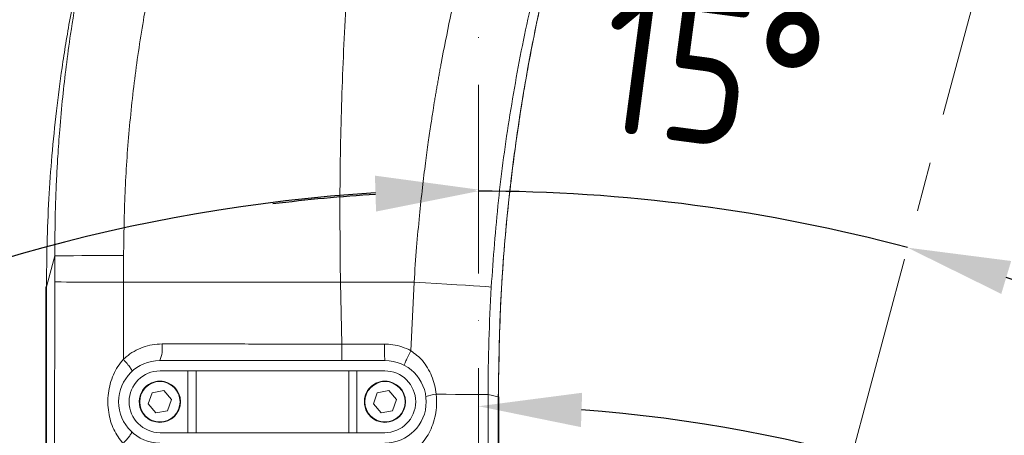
# Model space of a CAD drawing. Header units: millimetres. Extents: x -46 to 5160, y -5105 to -1541.
# Tile 20 of 104: x 849 to 1088, y -2773 to -2672. Entities that reach past the tile are written whole.
import ezdxf

# ---------------------------------------------------------------- set-up
doc = ezdxf.new("R2010")
doc.units = ezdxf.units.MM
doc.header["$LTSCALE"] = 0.3175
doc.linetypes.add('ACAD_ISO10W100', pattern=[18, 12, -3, 0, -3])
doc.linetypes.add('CENTER2', pattern=[28.574999, 19.049999, -3.175, 3.175, -3.175])
for name, color, linetype, lineweight in [('1轮廓实线层', 7, 'Continuous', 18), ('7标注层', 4, 'Continuous', 13), ('中心线', 4, 'ACAD_ISO10W100', 20), ('细点划线', 6, 'CENTER2', 18)]:
    doc.layers.add(name, color=color, linetype=linetype, lineweight=lineweight)
doc.styles.add('标准汉字', font='gbenor.shx', dxfattribs={"bigfont": 'gbcbig.shx'})
doc.dimstyles.new('M1：10', dxfattribs={"dimscale": 10, "dimtxt": 3.5, "dimasz": 2.5, "dimexe": 2, "dimexo": 0, "dimgap": 1.5, "dimtad": 1, "dimdec": 4, "dimdsep": 46, "dimtxsty": '标准汉字', "dimcen": 5, "dimdle": 5, "dimclrd": 1, "dimclre": 1, "dimclrt": 256, "dimadec": 4, "dimazin": 2, "dimtfac": 1, "dimtdec": 4, "dimtmove": 0, "dimatfit": 3, "dimfxl": 1, "dimtolj": 1, "dimarcsym": 0})

# ---------------------------------------------------------------- blocks, each defined once
blk = doc.blocks.new('*D6')
at = {"layer": '7标注层', "color": 1, "lineweight": -2, "ltscale": 12, "transparency": 16777216}
for p, q in [((872.99, -2502.07), (405.91, -2502.07)), ((425.91, -2527.07), (425.91, -3091.07)), ((883.28, -3116.07), (405.91, -3116.07))]:
    blk.add_line(p, q, dxfattribs=at)
at = {"layer": '7标注层', "color": 1, "transparency": 16777216}
for points in [[(430.08, -2527.07), (421.74, -2527.07), (425.91, -2502.07)], [(421.74, -3091.07), (430.08, -3091.07), (425.91, -3116.07)]]:
    blk.add_solid(points, dxfattribs=at)
at = {"layer": 'Defpoints', "color": 0, "transparency": 16777216}
for p in [(872.99, -2502.07), (425.91, -3116.07), (883.28, -3116.07)]:
    blk.add_point(p, dxfattribs=at)
at = {"layer": '7标注层', "transparency": 16777216, "insert": (393.41, -2809.07), "char_height": 35, "attachment_point": 5, "rotation": 90, "style": '标准汉字'}
blk.add_mtext('\\A1;614', dxfattribs=at)
blk = doc.blocks.new('*D14')
at = {"layer": '7标注层', "color": 1, "lineweight": -2, "ltscale": 12, "transparency": 16777216}
blk.add_arc((960.65, -3116.07), 259.48, 15.5224, 84.4776, dxfattribs=at)
at = {"layer": '7标注层', "color": 1, "transparency": 16777216}
for points in [[(985.82, -2853.63), (985.42, -2861.95), (960.65, -2856.59)], [(1206.6, -3047.55), (1214.73, -3045.71), (1216.19, -3071.01)]]:
    blk.add_solid(points, dxfattribs=at)
at = {"layer": 'Defpoints', "color": 0, "transparency": 16777216}
for p in [(960.65, -2413.51), (1127.44, -2917.29), (1565.32, -3009.45), (960.65, -3116.07), (960.65, -3228.32)]:
    blk.add_point(p, dxfattribs=at)
at = {"layer": '7标注层', "transparency": 16777216, "insert": (1148.33, -2892.4), "char_height": 35, "attachment_point": 5, "rotation": 320, "style": '标准汉字'}
blk.add_mtext('\\A1;80%%d', dxfattribs=at)
blk = doc.blocks.new('*D15')
at = {"layer": '7标注层', "color": 1, "lineweight": -2, "ltscale": 12, "transparency": 16777216}
blk.add_arc((960.65, -3116.07), 402.44, 93.5599, 118.4401, dxfattribs=at)
at = {"layer": '7标注层', "color": 1, "transparency": 16777216}
for points in [[(935.79, -2718.57), (935.53, -2710.24), (960.65, -2713.63)], [(766.9, -2758.6), (771.09, -2765.8), (747.39, -2774.78)]]:
    blk.add_solid(points, dxfattribs=at)
at = {"layer": 'Defpoints', "color": 0, "transparency": 16777216}
for p in [(960.65, -2413.51), (635.28, -2595.36), (886.16, -2720.58), (960.65, -3116.07), (960.65, -3228.32)]:
    blk.add_point(p, dxfattribs=at)
at = {"layer": '7标注层', "transparency": 16777216, "insert": (816.47, -2705.72), "char_height": 35, "attachment_point": 5, "rotation": 19.3597, "style": '标准汉字'}
blk.add_mtext('\\A1;32%%d', dxfattribs=at)
blk = doc.blocks.new('*D17')
at = {"layer": '7标注层', "color": 1, "lineweight": -2, "ltscale": 12, "transparency": 16777216}
for start, end in [(93.5632, 97.1263), (75, 90), (67.8737, 71.4368)]:
    blk.add_arc((960.65, -3116.07), 402.07, start, end, dxfattribs=at)
at = {"layer": '7标注层', "color": 1, "transparency": 16777216}
for points in [[(935.79, -2718.94), (935.53, -2710.61), (960.65, -2714)], [(1089.85, -2730.93), (1087.45, -2738.91), (1064.71, -2727.7)]]:
    blk.add_solid(points, dxfattribs=at)
at = {"layer": 'Defpoints', "color": 0, "transparency": 16777216}
for p in [(960.65, -2413.51), (1119.55, -2523.04), (1013.13, -2717.44), (960.65, -3116.07), (960.65, -3228.32)]:
    blk.add_point(p, dxfattribs=at)
at = {"layer": '7标注层', "transparency": 16777216, "insert": (1017.37, -2685.22), "char_height": 35, "attachment_point": 5, "rotation": 352.5, "style": '标准汉字'}
blk.add_mtext('\\A1;15%%d', dxfattribs=at)
blk = doc.blocks.new('*D18')
at = {"layer": '7标注层', "color": 1, "lineweight": -2, "ltscale": 12, "transparency": 16777216}
blk.add_arc((960.65, -3116.07), 349.91, 34.0944, 85.9056, dxfattribs=at)
at = {"layer": '7标注层', "color": 1, "transparency": 16777216}
for points in [[(985.78, -2762.88), (985.49, -2771.21), (960.65, -2766.15)], [(1246.89, -2922.13), (1253.95, -2917.71), (1263.68, -2941.11)]]:
    blk.add_solid(points, dxfattribs=at)
at = {"layer": 'Defpoints', "color": 0, "transparency": 16777216}
for p in [(960.65, -2413.51), (1492.37, -2809.08), (1135.61, -2813.03), (960.65, -3116.07), (960.65, -3228.32)]:
    blk.add_point(p, dxfattribs=at)
at = {"layer": '7标注层', "transparency": 16777216, "insert": (1151.86, -2784.89), "char_height": 35, "attachment_point": 5, "rotation": 330, "style": '标准汉字'}
blk.add_mtext('\\A1;60%%d', dxfattribs=at)

msp = doc.modelspace()

# ---------------------------------------------------------------- linework, layer by layer
at = {"layer": '1轮廓实线层', "linetype": 'Continuous', "ltscale": 12}
for p, q in [((855.85311, -2737.21893), (857.87602, -2729.66926)), ((857.87602, -2729.66926), (857.87566, -2736.00521)), ((874.53957, -2736.06642), (874.54783, -2729.62521)), ((857.87566, -2736.00521), (857.78167, -2815.78556)), ((874.49089, -2754.76062), (874.53957, -2736.06642)), ((927.49598, -2751.06642), (927.14266, -2736.06642)), ((927.14266, -2736.06642), (945.01011, -2736.06642)), ((945.01011, -2736.06642), (944.2606, -2752.67938)), ((855.71986, -2737.21734), (855.71986, -2929.42912)), ((855.85311, -2929.42912), (855.85311, -2737.21893)), ((927.49598, -2751.06642), (927.49598, -2755.06642)), ((927.49598, -2755.06642), (883.35043, -2755.06642)), ((937.95043, -2755.06642), (927.49598, -2755.06642)), ((890.15043, -2757.56642), (883.40043, -2757.56642)), ((890.15043, -2772.56642), (890.15043, -2757.56642)), ((890.15043, -2757.56642), (892.15043, -2757.56642)), ((892.15043, -2772.56642), (892.15043, -2757.56642)), ((929.15043, -2757.56642), (892.15043, -2757.56642)), ((929.15043, -2772.56642), (929.15043, -2757.56642)), ((929.15043, -2757.56642), (931.15043, -2757.56642)), ((931.15043, -2757.56642), (931.15043, -2772.56642)), ((937.90043, -2757.56642), (931.15043, -2757.56642)), ((881.49318, -2762.89151), (880.53828, -2765.58739)), ((884.30533, -2762.37054), (881.49318, -2762.89151)), ((886.16258, -2764.54544), (884.30533, -2762.37054)), ((936.09318, -2762.89151), (935.13828, -2765.58739)), ((938.90533, -2762.37054), (936.09318, -2762.89151)), ((940.76258, -2764.54544), (938.90533, -2762.37054)), ((962.9431, -2816.12754), (962.96157, -2763.29362)), ((962.96157, -2763.29362), (965.44775, -2763.8448)), ((880.53828, -2765.58739), (882.39553, -2767.7623)), ((885.20768, -2767.24132), (886.16258, -2764.54544)), ((935.13828, -2765.58739), (936.99553, -2767.7623)), ((939.80768, -2767.24132), (940.76258, -2764.54544)), ((965.44775, -2763.8448), (965.44775, -2894.31692)), ((965.581, -2763.8448), (965.44775, -2763.8448)), ((965.581, -2894.31692), (965.581, -2763.8448)), ((882.39553, -2767.7623), (885.20768, -2767.24132)), ((936.99553, -2767.7623), (939.80768, -2767.24132)), ((890.15043, -2772.56642), (883.40043, -2772.56642)), ((892.15043, -2772.56642), (890.15043, -2772.56642)), ((929.15043, -2772.56642), (892.15043, -2772.56642)), ((931.15043, -2772.56642), (929.15043, -2772.56642)), ((937.90043, -2772.56642), (931.15043, -2772.56642))]:
    msp.add_line(p, q, dxfattribs=at)
at = {"layer": '1轮廓实线层', "linetype": 'Continuous', "lineweight": 0, "ltscale": 12}
for points in [[(874.54783, -2729.62521), (871.77437, -2729.62751), (869.12131, -2729.63066), (866.64245, -2729.63459), (864.38808, -2729.63922), (862.40393, -2729.64446), (860.73025, -2729.65021), (859.40099, -2729.65634), (858.4431, -2729.66273), (857.87602, -2729.66926)], [(874.53957, -2736.06642), (871.76722, -2736.06322), (869.11533, -2736.05885), (866.63765, -2736.05339), (864.3844, -2736.04695), (862.40128, -2736.03966), (860.72848, -2736.03168), (859.3999, -2736.02316), (858.44249, -2736.01428), (857.87566, -2736.00521)], [(945.01011, -2736.06642), (947.75506, -2736.22969), (950.42667, -2736.39015), (952.97364, -2736.54471), (955.34711, -2736.69041), (957.50152, -2736.82446), (959.39551, -2736.94428), (960.99274, -2737.04757), (962.26255, -2737.13234), (963.18058, -2737.19698), (963.7292, -2737.24024)], [(962.96157, -2763.29362), (962.44062, -2763.28824), (961.57436, -2763.28296), (960.37829, -2763.27787), (958.8738, -2763.27305), (957.08778, -2763.26861), (955.05217, -2763.26461), (952.80336, -2763.26113), (950.38156, -2763.25824)]]:
    msp.add_lwpolyline(points, dxfattribs=at)
at = {"layer": '1轮廓实线层', "linetype": 'Continuous', "ltscale": 12}
for centre, radius in [((883.35043, -2765.06642), 5), ((883.35043, -2765.06642), 4.9), ((937.95043, -2765.06642), 5), ((937.95043, -2765.06642), 4.9)]:
    msp.add_circle(centre, radius, dxfattribs=at)
at = {"layer": '1轮廓实线层', "linetype": 'Continuous', "lineweight": 0, "ltscale": 12}
for centre, radius, start, end in [((875.83893, -2752.03923), 8.09855, 338.0502093, 7.0216066), ((969.93827, -2752.06764), 32.1281, 178.220867, 185.3556827), ((883.35043, -2765.06642), 10, 90, 270), ((937.95043, -2765.06642), 10, 270, 90), ((883.40043, -2765.06642), 7.5, 90, 180), ((937.90043, -2765.06642), 7.5, 0, 90), ((883.35043, -2765.06642), 5, 123.1576196, 250.4955323), ((883.35043, -2765.06642), 5, 70.4955323, 123.1576196), ((937.95043, -2765.06642), 5, 123.1576196, 250.4955323), ((937.95043, -2765.06642), 5, 70.4955323, 123.1576196), ((951.35198, -2774.47079), 11.25447, 94.9465029, 108.0436172), ((883.40043, -2765.06642), 7.5, 180, 270), ((937.90043, -2765.06642), 7.5, 270, 0)]:
    msp.add_arc(centre, radius, start, end, dxfattribs=at)
at = {"layer": '1轮廓实线层', "linetype": 'Continuous', "ltscale": 12}
for points, knots in [([(991.24729, -2565.06265), (989.77255, -2568.05236), (986.82273, -2574.03251), (982.64916, -2583.13734), (978.66306, -2592.3364), (974.96085, -2601.44932), (972.03386, -2609.13135), (969.76611, -2615.3898), (968.00409, -2620.43781), (966.24944, -2625.66902), (964.5085, -2631.08479), (962.78783, -2636.68637), (961.09425, -2642.47488), (958.93715, -2650.24376), (956.41719, -2660.09736), (953.79983, -2671.64116), (952.1848, -2679.75886), (951.35375, -2684.26679), (951.12544, -2685.52561), (950.9001, -2686.78884), (950.67776, -2688.05648), (950.45847, -2689.32853), (950.24225, -2690.60499), (949.95829, -2692.3117), (949.56734, -2694.72676), (949.0402, -2698.12989), (948.42056, -2702.37503), (947.73298, -2707.46561), (947.00621, -2713.40507), (946.27719, -2720.19684), (945.57307, -2727.84279), (945.20419, -2733.23136), (945.01011, -2736.06642)], [0, 0, 0, 0, 65668.507119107, 131352.980022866, 197052.390540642, 262766.014010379, 324559.370059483, 358406.379781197, 393357.021700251, 429411.509773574, 466570.046066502, 504832.656242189, 544199.317680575, 584670.122871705, 662660.43007657, 743170.419966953, 816103.597171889, 824411.964057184, 832744.891632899, 841102.374915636, 849484.411945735, 857891.001833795, 866322.143672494, 874777.836502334, 891692.33020524, 914114.811814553, 942045.526139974, 975484.723741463, 1014432.628806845, 1058889.407007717, 1108855.138029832, 1164329.818886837, 1164329.818886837, 1164329.818886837, 1164329.818886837]), ([(963.7292, -2737.24024), (964.24129, -2730.24649), (965.26425, -2716.27578), (968.10889, -2695.45573), (971.90253, -2674.80544), (976.73938, -2654.34577), (982.58591, -2634.10023), (989.4713, -2614.10655), (997.31522, -2594.33819), (1003.36618, -2581.50755), (1006.40615, -2575.06149)], [0, 0, 0, 0, 40495.5017979, 80893.722165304, 121344.915595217, 161857.880176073, 202525.776019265, 243420.722169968, 284573.610744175, 326122.786821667, 326122.786821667, 326122.786821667, 326122.786821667]), ([(990.35738, -2619.30169), (989.96936, -2620.2978), (989.28188, -2622.06267), (988.31984, -2624.59744), (987.51297, -2626.76288), (986.70092, -2628.98893), (985.90409, -2631.23036), (985.09029, -2633.58886), (984.34183, -2635.8288), (983.61773, -2638.06913), (982.94584, -2640.22696), (982.30868, -2642.35104), (981.75217, -2644.29037), (981.21872, -2646.2193), (980.69765, -2648.14239), (980.19882, -2650.01859), (979.70466, -2651.90824), (979.08925, -2654.30297), (978.58746, -2656.30888), (978.21965, -2657.80881), (978.10461, -2658.28018), (977.98984, -2658.75266), (977.87535, -2659.22626), (977.76113, -2659.70098), (976.0664, -2666.77896), (973.11659, -2680.5507), (969.69591, -2701.1659), (967.26029, -2721.95191), (965.72988, -2742.8638), (965.54185, -2756.84727), (965.44775, -2763.8448)], [0, 0, 0, 0, 24740.500766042, 43834.488229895, 62673.562825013, 78038.717024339, 98274.337856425, 116985.402514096, 134621.301992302, 151438.7366362, 169623.915331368, 184817.88077458, 200454.237252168, 214035.877131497, 228847.335042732, 244289.796963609, 256747.553843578, 271819.280663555, 298687.677794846, 302238.488389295, 305796.783939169, 309362.564524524, 312935.830224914, 316516.581119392, 320104.817286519, 473059.269926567, 626250.0994875, 779683.536281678, 933365.781114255, 1087303.004722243, 1087303.004722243, 1087303.004722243, 1087303.004722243]), ([(965.45261, -2763.93355), (965.58318, -2755.68688), (965.84434, -2739.19367), (967.97242, -2714.52999), (970.65621, -2695.12288), (973.19077, -2680.91603), (975.00921, -2671.81836), (977.01316, -2662.75938), (979.21359, -2653.76719), (981.49656, -2645.01231), (984.09988, -2636.47457), (986.59172, -2629.28055), (988.27587, -2624.86655), (988.93117, -2623.14907)], [0, 0, 0, 0, 74529.289701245, 149057.525681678, 223585.171153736, 251536.054155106, 279486.906370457, 307437.737126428, 335388.480452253, 363164.091163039, 389190.745690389, 416092.674537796, 433227.203125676, 433227.203125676, 433227.203125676, 433227.203125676]), ([(857.87602, -2729.66926), (857.88125, -2727.21204), (857.89107, -2722.59906), (858.06351, -2716.13443), (858.29705, -2710.5661), (858.61154, -2704.99654), (859.06968, -2698.62268), (859.73959, -2691.34696), (860.61801, -2683.61994), (861.77368, -2675.08106), (863.29443, -2665.6583), (865.25811, -2655.42396), (867.46918, -2645.37664), (869.19392, -2638.7188), (870.03914, -2635.45607)], [0, 0, 0, 0, 37048.363173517, 69551.235837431, 97508.569212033, 121092.105190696, 153679.246258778, 193886.075219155, 231295.999213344, 270993.303680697, 323888.933536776, 375311.954952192, 428277.76824858, 479178.263542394, 479178.263542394, 479178.263542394, 479178.263542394]), ([(874.54783, -2729.62521), (874.61664, -2724.53542), (874.75428, -2714.35508), (875.81905, -2699.11511), (877.50567, -2683.93391), (879.89007, -2668.84732), (882.89305, -2653.86996), (885.4595, -2644.0215), (886.74271, -2639.09729)], [0, 0, 0, 0, 41769.696244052, 83545.672912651, 125326.987816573, 167111.901177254, 208898.301263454, 250684.288814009, 250684.288814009, 250684.288814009, 250684.288814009]), ([(855.85311, -2737.21893), (855.87296, -2733.73931), (855.91354, -2726.6263), (856.3709, -2716.01477), (857.12955, -2705.27089), (858.19975, -2694.65624), (859.38103, -2685.60416), (860.53112, -2678.11352), (861.58046, -2671.96026), (862.6578, -2666.24843), (863.77705, -2660.77199), (864.97494, -2655.30755), (866.48512, -2648.88625), (867.68436, -2644.30228), (868.32711, -2641.84545)], [0, 0, 0, 0, 51875.771907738, 106043.97351342, 158321.180235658, 212441.923869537, 265078.65362084, 294406.975191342, 325427.470842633, 358140.150603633, 381064.128172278, 408763.688917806, 441544.292181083, 479405.875950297, 479405.875950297, 479405.875950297, 479405.875950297]), ([(930.67799, -2641.70135), (929.98554, -2649.53194), (928.60061, -2665.19326), (927.46883, -2688.78131), (926.9142, -2712.41212), (927.06648, -2728.17881), (927.14266, -2736.06642)], [0, 0, 0, 0, 43560.702692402, 87122.152015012, 130711.903114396, 174348.801809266, 174348.801809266, 174348.801809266, 174348.801809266]), ([(874.53957, -2736.06642), (880.3492, -2736.06642), (891.96847, -2736.06642), (909.53574, -2736.06642), (921.27369, -2736.06642), (927.14266, -2736.06642)], [0, 0, 0, 0, 43180.068765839, 86360.269308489, 129540.365392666, 129540.365392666, 129540.365392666, 129540.365392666]), ([(855.85311, -2737.21893), (855.72442, -2737.21893), (855.57476, -2737.21893), (855.84219, -2737.21893), (855.87969, -2737.21893)], [0, 0, 0, 0, 84444.604304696, 98215.174532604, 98215.174532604, 98215.174532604, 98215.174532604]), ([(962.96157, -2763.29362), (962.99415, -2758.93213), (963.05905, -2750.24202), (963.50638, -2741.56323), (963.7292, -2737.24024)], [0, 0, 0, 0, 49059.882471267, 97750.101261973, 97750.101261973, 97750.101261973, 97750.101261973]), ([(874.49056, -2754.76077), (874.71414, -2754.56005), (875.51518, -2753.84089), (877.07322, -2752.78007), (879.21127, -2751.7996), (881.50861, -2751.16807), (883.07972, -2751.08923), (883.87674, -2751.04923)], [0, 0, 0, 0, 17897.675068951, 64123.911823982, 111710.735537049, 157835.492874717, 205326.639212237, 205326.639212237, 205326.639212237, 205326.639212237]), ([(883.87674, -2751.04923), (888.73265, -2751.05125), (898.43503, -2751.05527), (912.99394, -2751.061), (922.68514, -2751.06462), (927.49598, -2751.06642)], [0, 0, 0, 0, 43392.334103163, 86700.291868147, 129391.363073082, 129391.363073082, 129391.363073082, 129391.363073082]), ([(927.49598, -2751.06642), (929.2181, -2751.06705), (932.66196, -2751.06832), (936.10456, -2751.06955), (937.82566, -2751.07017)], [0, 0, 0, 0, 48931.409841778, 97851.458210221, 97851.458210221, 97851.458210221, 97851.458210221]), ([(937.82566, -2751.07017), (938.49983, -2751.10066), (939.94115, -2751.16584), (942.13216, -2751.68319), (943.54417, -2752.34408), (944.26047, -2752.67935)], [0, 0, 0, 0, 39042.578487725, 83469.349793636, 129210.381318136, 129210.381318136, 129210.381318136, 129210.381318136]), ([(944.26059, -2752.67941), (945.23819, -2753.43), (946.79285, -2754.62366), (948.32084, -2756.83597), (949.31219, -2758.80968), (950.03975, -2760.96855), (950.2668, -2762.48948), (950.38156, -2763.25824)], [0, 0, 0, 0, 59363.317115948, 94405.215627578, 130305.92142451, 167119.046246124, 204744.233954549, 204744.233954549, 204744.233954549, 204744.233954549]), ([(874.40731, -2775.22428), (873.59274, -2774.11214), (871.92324, -2771.83278), (870.73994, -2767.55797), (870.66243, -2763.7395), (871.26125, -2760.68516), (872.03093, -2758.50948), (873.08084, -2756.49245), (874.02099, -2755.33765), (874.49089, -2754.76046)], [0, 0, 0, 0, 52131.87037278, 106845.798079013, 165148.960193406, 194778.831536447, 224405.459990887, 252716.03544038, 281005.543098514, 281005.543098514, 281005.543098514, 281005.543098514]), ([(874.49056, -2754.76077), (874.80778, -2755.12261), (875.44221, -2755.84628), (876.15298, -2756.78456), (876.58957, -2757.48475), (876.57255, -2757.64272), (876.56404, -2757.7217)], [0, 0, 0, 0, 43459.401435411, 86918.870452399, 130378.407057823, 173838.011259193, 173838.011259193, 173838.011259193, 173838.011259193]), ([(950.38156, -2763.25824), (950.4397, -2764.33717), (950.54068, -2766.21123), (950.10128, -2768.84951), (949.42107, -2771.06039), (948.44491, -2773.08514), (947.23021, -2774.85435), (945.78132, -2776.40457), (944.63258, -2777.18911), (944.0586, -2777.58111)], [0, 0, 0, 0, 54643.928709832, 94914.059138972, 135182.276936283, 172386.684278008, 209570.80325715, 244865.736528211, 280113.112514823, 280113.112514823, 280113.112514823, 280113.112514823])]:
    msp.add_open_spline(points, degree=3, knots=knots, dxfattribs=at)
for points in [[(942.60176, -2756.21401), (942.60877, -2756.15195), (942.62277, -2756.02782), (942.98919, -2755.2068), (943.55119, -2754.04938), (944.02405, -2753.13602), (944.26047, -2752.67935)], [(874.4073, -2775.22427), (874.72395, -2774.86998), (875.35727, -2774.1614), (876.06895, -2773.24961), (876.51041, -2772.57232), (876.5003, -2772.42209), (876.49525, -2772.34697)]]:
    msp.add_open_spline(points, degree=3, dxfattribs=at)
at = {"layer": '中心线', "ltscale": 12}
msp.add_line((960.65043, -2413.50594), (960.65043, -3228.31525), dxfattribs=at)
at = {"layer": '细点划线', "color": 2, "ltscale": 12}
msp.add_line((960.65043, -3116.06642), (1119.55122, -2523.04058), dxfattribs=at)

# ---------------------------------------------------------------- dimensions: what is measured, and where the dimension line sits
at = {"layer": '7标注层', "ltscale": 12}
dim = msp.add_angular_dim_2l(base=(886.1615, -2720.58389), line1=((635.28, -2595.36489), (960.65043, -3116.06642)), line2=((960.65043, -2413.50594), (960.65043, -3228.31525)), dimstyle='M1：10', override={"dimtad": 1, "dimtih": 0, "dimtoh": 0, "dimsah": 1, "dimtzin": 8}, dxfattribs=at)
dim.commit()
dim.dimension.update_dxf_attribs({"geometry": '*D15', "text_midpoint": (827.24345, -2736.38549), "dimtype": 162})
for base, line1, picture, middle in [((1013.13068, -2717.43936), ((960.65043, -3116.06642), (1119.55122, -2523.04058)), '*D17', (1017.37278, -2685.2174)), ((1127.44021, -2917.2941), ((960.65043, -3116.06642), (1565.32239, -3009.44644)), '*D14', (1148.3308, -2892.39766)), ((1135.60748, -2813.03192), ((960.65043, -3116.06642), (1492.36644, -2809.08004)), '*D18', (1151.85748, -2784.88609))]:
    dim = msp.add_angular_dim_2l(base=base, line1=line1, line2=((960.65043, -2413.50594), (960.65043, -3228.31525)), dimstyle='M1：10', override={"dimtad": 1, "dimtih": 0, "dimtoh": 0, "dimsah": 1, "dimtzin": 8}, dxfattribs=at)
    dim.commit()
    dim.dimension.update_dxf_attribs({"geometry": picture, "text_midpoint": middle})
dim = msp.add_linear_dim(base=(425.90951, -3116.06642), p1=(872.98608, -2502.06642), p2=(883.27696, -3116.06642), angle=270, dimstyle='M1：10', override={"dimsah": 1, "dimtzin": 8}, dxfattribs=at)
dim.commit()
dim.dimension.update_dxf_attribs({"geometry": '*D6', "text_midpoint": (393.40951, -2809.06642)})

doc.saveas('drawing.dxf')
